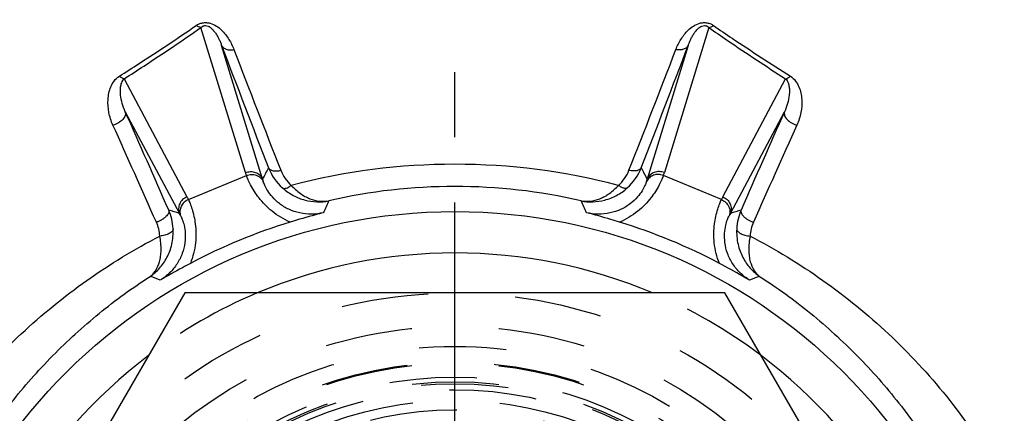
# Model space of a CAD drawing. Header units: millimetres. Extents: x 402 to 598, y 400 to 600.
# Tile 5 of 7: x 467 to 541, y 526 to 555. Entities that reach past the tile are written whole.
import ezdxf

# ---------------------------------------------------------------- set-up
doc = ezdxf.new("R2010")
doc.units = ezdxf.units.MM
doc.header["$LTSCALE"] = 65.185185
doc.linetypes.add('CENTER', pattern=[0.6, 0.375, -0.075, 0.075, -0.075])
doc.linetypes.add('HIDDEN', pattern=[0.2, 0.1, -0.1])
for name, color, linetype in [('ACHSEN_S', 7, 'CONTINUOUS'), ('FASEN', 7, 'CONTINUOUS'), ('FLAECHEN', 7, 'CONTINUOUS'), ('KONST.EL_MIT_GEO', 7, 'CONTINUOUS')]:
    doc.layers.add(name, color=color, linetype=linetype)

msp = doc.modelspace()

# ---------------------------------------------------------------- linework, layer by layer
at = {"layer": 'ACHSEN_S', "color": 2, "linetype": 'CENTER'}
msp.add_line((500, 400), (500, 600), dxfattribs=at)
at = {"layer": 'FASEN', "color": 7, "linetype": 'Continuous'}
msp.add_circle((500, 500), 41.105, dxfattribs=at)
for start, end in [(67.08509, 112.91491), (127.08509, 172.91491), (7.08509, 52.91491)]:
    msp.add_arc((500, 500), 38, start, end, dxfattribs=at)
at = {"layer": 'FASEN', "color": 8, "linetype": 'HIDDEN'}
for start, end in [(112.91491, 127.08509), (52.91491, 67.08509)]:
    msp.add_arc((500, 500), 38, start, end, dxfattribs=at)
at = {"layer": 'FLAECHEN', "color": 8, "linetype": 'HIDDEN'}
msp.add_circle((500, 500), 26.95, dxfattribs=at)
at = {"layer": 'KONST.EL_MIT_GEO', "color": 7, "linetype": 'Continuous'}
for p, q in [((484.329, 544.019), (481.001, 554.891)), ((518.999, 554.891), (515.671, 544.019)), ((485.612, 543.534), (482.545, 553.551)), ((517.455, 553.551), (514.388, 543.534)), ((475.258, 551.048), (479.955, 542.207)), ((520.045, 542.207), (524.742, 551.048)), ((475.339, 548.584), (479.391, 540.957)), ((520.609, 540.957), (524.661, 548.584)), ((480.058, 542.003), (484.4, 543.801)), ((519.942, 542.003), (515.6, 543.801)), ((479.793, 535), (459.585, 500)), ((520.207, 535), (479.793, 535)), ((540.415, 500), (520.207, 535))]:
    msp.add_line(p, q, dxfattribs=at)
at = {"layer": 'KONST.EL_MIT_GEO', "color": 8, "linetype": 'HIDDEN'}
for radius in [35, 32.5, 31, 29.805, 29.733, 28.7, 28.346, 28.2, 27.75, 26.95, 26.25]:
    msp.add_circle((500, 500), radius, dxfattribs=at)
at = {"layer": 'KONST.EL_MIT_GEO', "color": 7, "linetype": 'Continuous'}
for centre, radius, start, end in [((1517.57, 944.547), 1106.415, 200.694787, 201.20281), ((1495.366, 940.494), 1083.468, 200.941985, 201.454933), ((-563.937, 967.088), 1157.015, 338.56137, 339.041712), ((-587.664, 971.381), 1181.469, 338.813327, 339.289077), ((-887.677, -56.64), 1491.344, 23.633376, 23.942792), ((1834.496, -33.198), 1433.227, 156.050935, 156.372897), ((-859.282, -52.368), 1462.425, 23.907865, 24.219992), ((1807.268, -29.14), 1405.46, 155.773682, 156.098461), ((614.048, 477.88), 144.243, 152.54269, 152.92511), ((489.792, 545.858), 4.017, 201.44576, 227.98504), ((500, 496.501), 48.144, 75.27121, 104.72879), ((510.208, 545.858), 4.017, 312.01496, 338.55424), ((385.437, 477.615), 144.823, 27.07566, 27.45655), ((490.047, 545.769), 5.98, 197.01758, 199.21476), ((489.749, 545.279), 2.978, 201.36761, 228.0725), ((510.251, 545.279), 2.978, 311.9275, 338.63239), ((509.953, 545.769), 5.98, 340.78524, 342.98242), ((490.434, 544.896), 5.011, 195.78263, 197.92775), ((500, 501.154), 41.829, 76.96363, 103.03637), ((509.566, 544.896), 5.011, 342.07225, 344.21737), ((474.674, 539.402), 5.98, 25.78524, 27.98242), ((525.326, 539.402), 5.98, 152.01758, 154.21476), ((601.687, 490.284), 122.527, 155.08328, 155.54048), ((398.549, 490.392), 122.267, 24.45903, 24.9172), ((434.895, 403.396), 144.579, 72.07539, 72.4097), ((474.832, 539.591), 4.091, 3.141, 23.37005), ((475.018, 538.511), 5.011, 27.07225, 29.21737), ((524.982, 538.511), 5.011, 150.78263, 152.92775), ((564.955, 403.864), 144.087, 107.58973, 107.92518), ((525.168, 539.591), 4.091, 156.62995, 176.859), ((474.905, 539.078), 3.02, 3.5811, 23.96169), ((499.879, 500.291), 41.837, 106.95472, 118.04528), ((500.121, 500.291), 41.837, 61.95472, 73.04528), ((525.095, 539.078), 3.02, 156.03831, 176.4189), ((434.744, 420.624), 123.168, 69.46059, 69.83597), ((565.256, 420.624), 123.168, 110.16403, 110.53941)]:
    msp.add_arc(centre, radius, start, end, dxfattribs=at)
for points, knots in [([(474.898, 551.247), (475.39, 551.559), (477.322, 552.796), (479.233, 554.067), (480.641, 555.04)], [0, 0, 0, 0, 0.253964, 1, 1, 1, 1]), ([(475.258, 551.048), (475.75, 551.365), (477.683, 552.618), (479.593, 553.906), (481.001, 554.891)], [0, 0, 0, 0, 0.254011, 1, 1, 1, 1]), ([(480.641, 555.04), (480.711, 555.088), (480.865, 555.175), (481.125, 555.254), (481.406, 555.271), (481.765, 555.21), (482.158, 555.025), (482.538, 554.718), (482.845, 554.376), (483.178, 553.895), (483.367, 553.504), (483.469, 553.238)], [0, 0, 0, 0, 0.066125, 0.13691, 0.210655, 0.283625, 0.41947, 0.544493, 0.662971, 0.77753, 1, 1, 1, 1]), ([(481.001, 554.891), (480.942, 554.897), (480.814, 554.934), (480.7, 555), (480.641, 555.04)], [0, 0, 0, 0, 0.456816, 1, 1, 1, 1]), ([(481.001, 554.891), (481.038, 554.93), (481.108, 554.986), (481.223, 555.033), (481.362, 555.049), (481.524, 555.007), (481.72, 554.89), (481.905, 554.716), (482.08, 554.492), (482.224, 554.262), (482.348, 554.029), (482.455, 553.792), (482.517, 553.632), (482.545, 553.551)], [0, 0, 0, 0, 0.068443, 0.109637, 0.155818, 0.242031, 0.314691, 0.44202, 0.559584, 0.672634, 0.783145, 0.892081, 1, 1, 1, 1]), ([(516.531, 553.238), (516.633, 553.504), (516.822, 553.895), (517.155, 554.376), (517.462, 554.718), (517.842, 555.025), (518.235, 555.21), (518.594, 555.271), (518.875, 555.254), (519.135, 555.175), (519.289, 555.088), (519.359, 555.04)], [0, 0, 0, 0, 0.22247, 0.337029, 0.455507, 0.58053, 0.716375, 0.789345, 0.86309, 0.933875, 1, 1, 1, 1]), ([(517.455, 553.551), (517.483, 553.632), (517.545, 553.792), (517.652, 554.029), (517.776, 554.262), (517.92, 554.492), (518.095, 554.716), (518.28, 554.89), (518.476, 555.007), (518.638, 555.049), (518.777, 555.033), (518.892, 554.986), (518.962, 554.93), (518.999, 554.891)], [0, 0, 0, 0, 0.107919, 0.216855, 0.327366, 0.440416, 0.55798, 0.685309, 0.757969, 0.844182, 0.890363, 0.931557, 1, 1, 1, 1]), ([(518.999, 554.891), (519.058, 554.897), (519.186, 554.934), (519.3, 555), (519.359, 555.04)], [0, 0, 0, 0, 0.456816, 1, 1, 1, 1]), ([(518.999, 554.891), (519.463, 554.567), (521.358, 553.257), (523.281, 551.988), (524.742, 551.048)], [0, 0, 0, 0, 0.245731, 1, 1, 1, 1]), ([(519.359, 555.04), (519.823, 554.719), (521.718, 553.426), (523.641, 552.174), (525.102, 551.247)], [0, 0, 0, 0, 0.245779, 1, 1, 1, 1]), ([(482.545, 553.551), (482.576, 553.485), (482.677, 553.36), (482.901, 553.246), (483.175, 553.201), (483.37, 553.218), (483.469, 553.238)], [0, 0, 0, 0, 0.209783, 0.44362, 0.708807, 1, 1, 1, 1]), ([(517.455, 553.551), (517.424, 553.485), (517.323, 553.36), (517.099, 553.246), (516.825, 553.201), (516.63, 553.218), (516.531, 553.238)], [0, 0, 0, 0, 0.209784, 0.44362, 0.708807, 1, 1, 1, 1]), ([(474.416, 547.579), (474.279, 547.883), (474.08, 548.517), (474.019, 549.341), (474.103, 549.984), (474.245, 550.455), (474.492, 550.904), (474.747, 551.151), (474.898, 551.247)], [0, 0, 0, 0, 0.251634, 0.495702, 0.616938, 0.739157, 0.865031, 1, 1, 1, 1]), ([(475.258, 551.048), (475.197, 551.06), (475.068, 551.115), (474.956, 551.197), (474.898, 551.247)], [0, 0, 0, 0, 0.444426, 1, 1, 1, 1]), ([(475.339, 548.584), (475.246, 548.783), (475.096, 549.189), (474.991, 549.717), (474.966, 550.137), (474.985, 550.451), (475.057, 550.769), (475.172, 550.971), (475.258, 551.048)], [0, 0, 0, 0, 0.254925, 0.500885, 0.621892, 0.742633, 0.865466, 1, 1, 1, 1]), ([(524.742, 551.048), (524.828, 550.971), (524.943, 550.769), (525.015, 550.451), (525.034, 550.137), (525.009, 549.717), (524.904, 549.189), (524.754, 548.783), (524.661, 548.584)], [0, 0, 0, 0, 0.134534, 0.257367, 0.378108, 0.499115, 0.745075, 1, 1, 1, 1]), ([(524.742, 551.048), (524.803, 551.06), (524.932, 551.115), (525.044, 551.197), (525.102, 551.247)], [0, 0, 0, 0, 0.444425, 1, 1, 1, 1]), ([(525.102, 551.247), (525.253, 551.151), (525.508, 550.904), (525.755, 550.455), (525.897, 549.984), (525.981, 549.341), (525.92, 548.517), (525.721, 547.883), (525.584, 547.579)], [0, 0, 0, 0, 0.134969, 0.260843, 0.383062, 0.504298, 0.748366, 1, 1, 1, 1]), ([(475.339, 548.584), (475.354, 548.542), (475.368, 548.447), (475.339, 548.299), (475.265, 548.149), (475.106, 547.946), (474.825, 547.731), (474.558, 547.618), (474.416, 547.579)], [0, 0, 0, 0, 0.089557, 0.187808, 0.298818, 0.423349, 0.703677, 1, 1, 1, 1]), ([(524.661, 548.584), (524.646, 548.542), (524.632, 548.447), (524.661, 548.299), (524.735, 548.149), (524.894, 547.946), (525.175, 547.731), (525.442, 547.618), (525.584, 547.579)], [0, 0, 0, 0, 0.089557, 0.187808, 0.298818, 0.42335, 0.703677, 1, 1, 1, 1]), ([(486.053, 544.389), (486.066, 544.362), (486.103, 544.308), (486.18, 544.243), (486.279, 544.194), (486.442, 544.147), (486.681, 544.136), (486.875, 544.168), (486.976, 544.194)], [0, 0, 0, 0, 0.091435, 0.189321, 0.297211, 0.416848, 0.690393, 1, 1, 1, 1]), ([(513.947, 544.389), (513.934, 544.362), (513.897, 544.308), (513.82, 544.243), (513.721, 544.194), (513.558, 544.147), (513.319, 544.136), (513.125, 544.168), (513.024, 544.194)], [0, 0, 0, 0, 0.091435, 0.189321, 0.297211, 0.416848, 0.690393, 1, 1, 1, 1]), ([(484.329, 544.019), (484.449, 544.067), (484.707, 544.12), (485.091, 544.054), (485.417, 543.854), (485.564, 543.646), (485.612, 543.534)], [0, 0, 0, 0, 0.256601, 0.509932, 0.757474, 1, 1, 1, 1]), ([(484.4, 543.801), (484.517, 543.849), (484.767, 543.902), (485.142, 543.845), (485.465, 543.658), (485.615, 543.461), (485.666, 543.354)], [0, 0, 0, 0, 0.256598, 0.509781, 0.757306, 1, 1, 1, 1]), ([(487.679, 540.31), (487.191, 540.513), (486.321, 541.044), (485.352, 542.045), (484.809, 542.888), (484.533, 543.46), (484.438, 543.697), (484.4, 543.801)], [0, 0, 0, 0, 0.322702, 0.612659, 0.844013, 0.932171, 1, 1, 1, 1]), ([(515.6, 543.801), (515.562, 543.697), (515.467, 543.46), (515.191, 542.888), (514.648, 542.045), (513.679, 541.044), (512.809, 540.513), (512.321, 540.31)], [0, 0, 0, 0, 0.067829, 0.155987, 0.387341, 0.677298, 1, 1, 1, 1]), ([(515.6, 543.801), (515.483, 543.849), (515.233, 543.902), (514.858, 543.845), (514.535, 543.658), (514.385, 543.461), (514.334, 543.354)], [0, 0, 0, 0, 0.256598, 0.509781, 0.757306, 1, 1, 1, 1]), ([(515.671, 544.019), (515.551, 544.067), (515.293, 544.12), (514.909, 544.054), (514.583, 543.854), (514.436, 543.646), (514.388, 543.534)], [0, 0, 0, 0, 0.256601, 0.509932, 0.757474, 1, 1, 1, 1]), ([(490.156, 541.016), (489.869, 540.947), (489.278, 540.873), (488.394, 540.96), (487.572, 541.237), (486.88, 541.659), (486.359, 542.148), (486.009, 542.619), (485.794, 543.016), (485.699, 543.254), (485.666, 543.354)], [0, 0, 0, 0, 0.160043, 0.319864, 0.477342, 0.625862, 0.755961, 0.861828, 0.942785, 1, 1, 1, 1]), ([(487.103, 542.873), (487.136, 542.85), (487.204, 542.832), (487.297, 542.837), (487.414, 542.863), (487.574, 542.935), (487.696, 543.016), (487.76, 543.064)], [0, 0, 0, 0, 0.170042, 0.272813, 0.39021, 0.669212, 1, 1, 1, 1]), ([(487.76, 543.064), (487.963, 542.839), (488.393, 542.45), (489.118, 542.045), (489.852, 541.851), (490.338, 541.863), (490.565, 541.904)], [0, 0, 0, 0, 0.287315, 0.546116, 0.78086, 1, 1, 1, 1]), ([(509.435, 541.904), (509.662, 541.863), (510.148, 541.851), (510.882, 542.045), (511.607, 542.45), (512.037, 542.839), (512.24, 543.064)], [0, 0, 0, 0, 0.21914, 0.453884, 0.712685, 1, 1, 1, 1]), ([(514.334, 543.354), (514.301, 543.254), (514.206, 543.016), (513.991, 542.619), (513.641, 542.148), (513.12, 541.659), (512.428, 541.237), (511.606, 540.96), (510.722, 540.873), (510.131, 540.947), (509.844, 541.016)], [0, 0, 0, 0, 0.057215, 0.138172, 0.244039, 0.374138, 0.522658, 0.680136, 0.839957, 1, 1, 1, 1]), ([(512.897, 542.873), (512.864, 542.85), (512.796, 542.832), (512.703, 542.837), (512.586, 542.863), (512.426, 542.935), (512.304, 543.016), (512.24, 543.064)], [0, 0, 0, 0, 0.170042, 0.272813, 0.39021, 0.669212, 1, 1, 1, 1]), ([(479.955, 542.207), (479.836, 542.157), (479.617, 542.011), (479.392, 541.694), (479.302, 541.321), (479.346, 541.07), (479.391, 540.957)], [0, 0, 0, 0, 0.256601, 0.509932, 0.757474, 1, 1, 1, 1]), ([(487.103, 542.873), (487.347, 542.654), (487.879, 542.28), (488.765, 541.93), (489.674, 541.797), (490.275, 541.846), (490.565, 541.904)], [0, 0, 0, 0, 0.264765, 0.517992, 0.761935, 1, 1, 1, 1]), ([(509.435, 541.904), (509.725, 541.846), (510.326, 541.797), (511.235, 541.93), (512.121, 542.28), (512.653, 542.654), (512.897, 542.873)], [0, 0, 0, 0, 0.238065, 0.482008, 0.735235, 1, 1, 1, 1]), ([(520.045, 542.207), (520.164, 542.157), (520.383, 542.011), (520.608, 541.694), (520.698, 541.321), (520.654, 541.07), (520.609, 540.957)], [0, 0, 0, 0, 0.256601, 0.509932, 0.757474, 1, 1, 1, 1]), ([(480.058, 542.003), (479.943, 541.954), (479.728, 541.815), (479.503, 541.509), (479.407, 541.149), (479.44, 540.904), (479.48, 540.791)], [0, 0, 0, 0, 0.256598, 0.509781, 0.757306, 1, 1, 1, 1]), ([(480.058, 542.003), (480.106, 541.902), (480.206, 541.667), (480.415, 541.068), (480.627, 540.088), (480.65, 538.695), (480.41, 537.704), (480.209, 537.216)], [0, 0, 0, 0, 0.067829, 0.155987, 0.387341, 0.677298, 1, 1, 1, 1]), ([(519.791, 537.216), (519.59, 537.704), (519.35, 538.695), (519.373, 540.088), (519.585, 541.068), (519.794, 541.667), (519.894, 541.902), (519.942, 542.003)], [0, 0, 0, 0, 0.322702, 0.612659, 0.844013, 0.932171, 1, 1, 1, 1]), ([(519.942, 542.003), (520.057, 541.954), (520.272, 541.815), (520.497, 541.509), (520.593, 541.149), (520.56, 540.904), (520.52, 540.791)], [0, 0, 0, 0, 0.256598, 0.509781, 0.757306, 1, 1, 1, 1]), ([(478.588, 541.214), (478.6, 541.179), (478.608, 541.097), (478.572, 540.971), (478.495, 540.841), (478.402, 540.736), (478.312, 540.654), (478.206, 540.57), (478.06, 540.474), (477.869, 540.378), (477.733, 540.327), (477.664, 540.305)], [0, 0, 0, 0, 0.079486, 0.170451, 0.277709, 0.401817, 0.469609, 0.540611, 0.689949, 0.844908, 1, 1, 1, 1]), ([(479.48, 540.791), (479.528, 540.697), (479.628, 540.462), (479.757, 540.03), (479.842, 539.449), (479.82, 538.735), (479.629, 537.946), (479.243, 537.17), (478.68, 536.483), (478.21, 536.117), (477.958, 535.963)], [0, 0, 0, 0, 0.057215, 0.138172, 0.244039, 0.374138, 0.522658, 0.680136, 0.839957, 1, 1, 1, 1]), ([(490.156, 541.016), (489.959, 540.965), (489.13, 540.743), (488.306, 540.501), (487.679, 540.31)], [0, 0, 0, 0, 0.23693, 1, 1, 1, 1]), ([(512.321, 540.31), (512.104, 540.376), (511.282, 540.624), (510.455, 540.857), (509.844, 541.016)], [0, 0, 0, 0, 0.264449, 1, 1, 1, 1]), ([(522.042, 535.963), (521.79, 536.117), (521.32, 536.483), (520.757, 537.17), (520.371, 537.946), (520.18, 538.735), (520.158, 539.449), (520.243, 540.03), (520.372, 540.462), (520.472, 540.697), (520.52, 540.791)], [0, 0, 0, 0, 0.160043, 0.319864, 0.477342, 0.625862, 0.755961, 0.861828, 0.942785, 1, 1, 1, 1]), ([(521.412, 541.214), (521.4, 541.179), (521.392, 541.097), (521.428, 540.971), (521.505, 540.841), (521.598, 540.736), (521.688, 540.654), (521.794, 540.57), (521.94, 540.474), (522.131, 540.378), (522.267, 540.327), (522.336, 540.305)], [0, 0, 0, 0, 0.079486, 0.170451, 0.277709, 0.401817, 0.469609, 0.540611, 0.689949, 0.844908, 1, 1, 1, 1]), ([(459.587, 521.993), (460.672, 523.833), (463.104, 527.346), (467.448, 532.033), (472.394, 536.068), (476.031, 538.285), (477.919, 539.267)], [0, 0, 0, 0, 0.25126, 0.500639, 0.749657, 1, 1, 1, 1]), ([(477.201, 536.244), (477.457, 536.419), (477.938, 536.843), (478.503, 537.663), (478.875, 538.675), (478.938, 539.426), (478.917, 539.815)], [0, 0, 0, 0, 0.225034, 0.460939, 0.716412, 1, 1, 1, 1]), ([(477.201, 536.244), (477.282, 536.303), (477.436, 536.442), (477.705, 536.795), (477.889, 537.246), (477.992, 537.763), (478.039, 538.407), (477.987, 538.918), (477.919, 539.267)], [0, 0, 0, 0, 0.092282, 0.189136, 0.40665, 0.532633, 0.672622, 1, 1, 1, 1]), ([(478.917, 539.815), (478.916, 539.781), (478.899, 539.71), (478.836, 539.611), (478.74, 539.52), (478.565, 539.407), (478.287, 539.307), (478.046, 539.273), (477.919, 539.267)], [0, 0, 0, 0, 0.083687, 0.176845, 0.283727, 0.405503, 0.687457, 1, 1, 1, 1]), ([(521.083, 539.815), (521.062, 539.426), (521.125, 538.675), (521.497, 537.663), (522.062, 536.843), (522.543, 536.419), (522.799, 536.244)], [0, 0, 0, 0, 0.283588, 0.539061, 0.774966, 1, 1, 1, 1]), ([(521.083, 539.815), (521.084, 539.781), (521.101, 539.71), (521.164, 539.611), (521.26, 539.52), (521.435, 539.407), (521.713, 539.307), (521.954, 539.273), (522.081, 539.267)], [0, 0, 0, 0, 0.083687, 0.176845, 0.283727, 0.405503, 0.687457, 1, 1, 1, 1]), ([(522.081, 539.267), (522.013, 538.918), (521.961, 538.407), (522.008, 537.763), (522.111, 537.246), (522.295, 536.795), (522.564, 536.442), (522.718, 536.303), (522.799, 536.244)], [0, 0, 0, 0, 0.327378, 0.467367, 0.59335, 0.810864, 0.907718, 1, 1, 1, 1]), ([(522.081, 539.267), (523.969, 538.285), (527.606, 536.068), (532.552, 532.033), (536.896, 527.346), (539.328, 523.833), (540.413, 521.993)], [0, 0, 0, 0, 0.250343, 0.499361, 0.74874, 1, 1, 1, 1]), ([(480.209, 537.216), (480.008, 537.109), (479.252, 536.703), (478.502, 536.283), (477.958, 535.963)], [0, 0, 0, 0, 0.26445, 1, 1, 1, 1]), ([(522.042, 535.963), (521.867, 536.066), (521.123, 536.496), (520.37, 536.908), (519.791, 537.216)], [0, 0, 0, 0, 0.23693, 1, 1, 1, 1]), ([(464.052, 522.846), (464.889, 524.193), (466.706, 526.789), (469.835, 530.349), (473.329, 533.536), (475.878, 535.39), (477.201, 536.244)], [0, 0, 0, 0, 0.251546, 0.501262, 0.750304, 1, 1, 1, 1]), ([(522.799, 536.244), (524.122, 535.39), (526.671, 533.536), (530.165, 530.349), (533.294, 526.789), (535.111, 524.193), (535.948, 522.846)], [0, 0, 0, 0, 0.249696, 0.498738, 0.748454, 1, 1, 1, 1])]:
    msp.add_open_spline(points, degree=3, knots=knots, dxfattribs=at)

doc.saveas('drawing.dxf')
